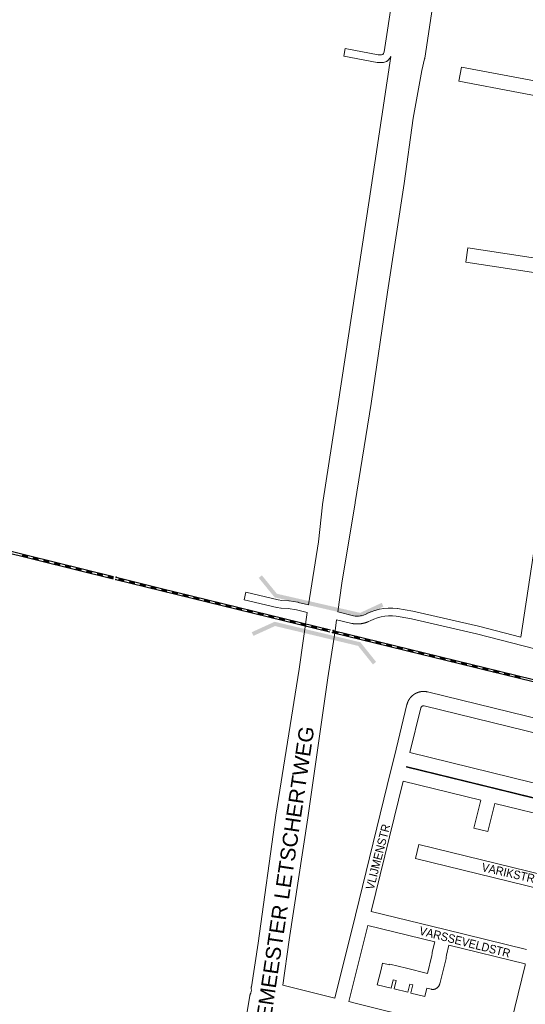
# Model space of a CAD drawing. Header units: metres. Extents: x 123819 to 142731, y 393440 to 405763.
# Tile 16 of 256: x 125895 to 126354, y 398413 to 399306. Entities that reach past the tile are written whole.
import ezdxf
from ezdxf.enums import TextEntityAlignment as Align

# ---------------------------------------------------------------- set-up
doc = ezdxf.new("R2010")
doc.units = ezdxf.units.M
doc.header["$MEASUREMENT"] = 0
for name, color, linetype, lineweight in [('gs-anno-wegen algemeen tekst', 7, 'Continuous', 0), ('gs-knt-aanvullende hoofdweg', 7, 'Continuous', 0), ('gs-knt-fietspaden', 7, 'Continuous', 0), ('gs-knt-hoofdweg', 7, 'Continuous', 0), ('gs-knt-spoorlijn', 7, 'Continuous', 30), ('gs-knt-wegen algemeen', 7, 'Continuous', 0), ('gs-symb-viaduct', 7, 'Continuous', 0), ('gs-vlk-plantopografie wegen algemeen', 7, 'Continuous', 0)]:
    doc.layers.add(name, color=color, linetype=linetype, lineweight=lineweight)
doc.styles.add('1.25mm', font='arial.ttf', dxfattribs={"height": 0.002})
doc.styles.add('Style-Arial', font='arial.ttf')

# ---------------------------------------------------------------- blocks, each defined once
blk = doc.blocks.new('gg0-viaduct_46')
at = {"layer": 'gs-symb-viaduct', "linetype": 'Continuous'}
blk.add_hatch(color=7, dxfattribs=at).paths.add_polyline_path([(-5.576, -1.689), (-5.8, -1.4), (-4, 0), (4, 0), (5.8, -1.4), (5.576, -1.689), (3.875, -0.366), (-3.875, -0.366)])
blk = doc.blocks.new('gg0-viaduct_47')
at = {"layer": 'gs-symb-viaduct', "linetype": 'Continuous'}
blk.add_hatch(color=7, dxfattribs=at).paths.add_polyline_path([(5.576, -1.689), (3.875, -0.366), (-3.875, -0.366), (-5.576, -1.689), (-5.8, -1.4), (-4, 0), (4, 0), (5.8, -1.4)])

msp = doc.modelspace()

# ---------------------------------------------------------------- linework, layer by layer
at = {"layer": 'gs-knt-aanvullende hoofdweg', "color": 7, "linetype": 'Continuous', "flags": 128}
for points in [[(126133.93, 398430.68), (126181.05, 398418.98)], [(126193.69, 398415.84), (126201.98, 398413.78), (126259.11, 398399.61), (126259.12, 398399.61), (126259.47, 398399.51), (126259.47, 398399.51), (126259.82, 398399.4), (126259.82, 398399.4), (126260.16, 398399.27), (126260.17, 398399.26), (126260.5, 398399.12), (126260.5, 398399.12), (126260.83, 398398.95), (126260.83, 398398.95), (126261.15, 398398.77), (126261.15, 398398.77), (126261.46, 398398.58), (126261.76, 398398.36), (126262.06, 398398.14), (126262.33, 398397.9), (126262.6, 398397.65), (126262.6, 398397.65), (126262.6, 398397.65)]]:
    msp.add_lwpolyline(points, dxfattribs=at)
at = {"layer": 'gs-knt-fietspaden', "color": 7, "linetype": 'Continuous', "flags": 128}
for points in [[(126231.68, 399272.59), (126231.59, 399272.35), (126231.54, 399272.21), (126231.47, 399272.07), (126231.4, 399271.93), (126231.33, 399271.8), (126231.25, 399271.67), (126231.16, 399271.54), (126231.07, 399271.42), (126229.42, 399269.33), (126229.31, 399269.2), (126229.2, 399269.08), (126229.07, 399268.96), (126228.95, 399268.84), (126228.82, 399268.73), (126228.68, 399268.63), (126228.54, 399268.54), (126228.39, 399268.45), (126228.24, 399268.37), (126228.09, 399268.3), (126227.93, 399268.23), (126227.77, 399268.18), (126225.09, 399267.29), (126224.93, 399267.24), (126224.77, 399267.2), (126224.61, 399267.17), (126224.45, 399267.14), (126224.29, 399267.13), (126224.12, 399267.12), (126223.96, 399267.11), (126219.87, 399267.15), (126219.72, 399267.16), (126219.56, 399267.17), (126219.41, 399267.19), (126219.25, 399267.21), (126189.11, 399272.93, -0.371104), (126189.1, 399272.94), (126190.41, 399279.82, -0.38584), (126190.42, 399279.82), (126220.25, 399274.17), (126223.44, 399274.14), (126224.56, 399274.51), (126225.22, 399275.34), (126225.79, 399276.84), (126240.19, 399371.8)], [(126155.94, 398768.6), (126146.24, 398770.94), (126138.52, 398772.07), (126132.3, 398772.53), (126132.21, 398772.54), (126132.12, 398772.55), (126128.67, 398772.98), (126128.54, 398773), (126128.5, 398773), (126128.48, 398773.01), (126128.41, 398773.02), (126128.29, 398773.05), (126098.7, 398780.08, -0.368513), (126098.7, 398780.09), (126100.32, 398786.9, -0.384857), (126100.33, 398786.91), (126129.73, 398779.92), (126132.9, 398779.52), (126139.16, 398779.07), (126139.29, 398779.06), (126139.41, 398779.04), (126147.42, 398777.86), (126147.58, 398777.84), (126147.74, 398777.8), (126157, 398775.56)]]:
    msp.add_lwpolyline(points, format="xyb", dxfattribs=at)
for points in [[(126349.74, 398746.24), (126369.05, 398873.73)], [(126183.63, 398769.06), (126198.01, 398765.51), (126199.5, 398765.3), (126201.04, 398765.21), (126202.57, 398765.26), (126204.1, 398765.44), (126205.61, 398765.74), (126207.09, 398766.18), (126208.52, 398766.74), (126210.03, 398767.48), (126210.13, 398767.53), (126213.55, 398769.08), (126213.69, 398769.14), (126213.83, 398769.19), (126217.37, 398770.45), (126217.51, 398770.49), (126217.65, 398770.53), (126221.28, 398771.48), (126221.43, 398771.52), (126221.58, 398771.55), (126225.28, 398772.18), (126225.43, 398772.2), (126225.58, 398772.22), (126229.32, 398772.54), (126229.47, 398772.55), (126229.62, 398772.55), (126233.37, 398772.55), (126233.52, 398772.54), (126233.67, 398772.54), (126237.41, 398772.21), (126237.55, 398772.2), (126237.56, 398772.2), (126237.68, 398772.18), (126237.71, 398772.17), (126251.65, 398769.87), (126251.66, 398769.86), (126251.77, 398769.85), (126251.87, 398769.82), (126251.88, 398769.82), (126251.88, 398769.82)], [(126251.88, 398769.82), (126311.17, 398756.19), (126311.26, 398756.17), (126349.74, 398746.24)], [(126561.77, 398684.28), (126351.75, 398738.47), (126309.55, 398749.36), (126250.41, 398762.96), (126250.41, 398762.96), (126240.25, 398764.61), (126240.21, 398764.62), (126236.67, 398765.23), (126236.66, 398765.23), (126233.22, 398765.53), (126229.76, 398765.53), (126226.32, 398765.24), (126222.91, 398764.65), (126219.57, 398763.78), (126216.32, 398762.63), (126213.08, 398761.16), (126211.48, 398760.37), (126211.34, 398760.31), (126211.22, 398760.25), (126211.1, 398760.2), (126210.98, 398760.15), (126210.86, 398760.1), (126210.85, 398760.1), (126210.73, 398760.05), (126210.61, 398760), (126210.6, 398759.99), (126210.49, 398759.95), (126210.36, 398759.9), (126210.36, 398759.9), (126210.24, 398759.85), (126210.11, 398759.8), (126210.11, 398759.8), (126209.99, 398759.76), (126209.87, 398759.71), (126209.86, 398759.71), (126209.74, 398759.67), (126209.62, 398759.62), (126209.6, 398759.62), (126209.49, 398759.58), (126209.36, 398759.53), (126209.35, 398759.53), (126209.21, 398759.48), (126209.1, 398759.45), (126209.08, 398759.44), (126208.96, 398759.4), (126208.84, 398759.36), (126208.83, 398759.36), (126208.7, 398759.32), (126208.59, 398759.28), (126208.58, 398759.28), (126208.45, 398759.24), (126208.33, 398759.21), (126208.32, 398759.2), (126208.19, 398759.17), (126208.08, 398759.13), (126208.07, 398759.13), (126207.94, 398759.09), (126207.82, 398759.06), (126207.81, 398759.06), (126207.68, 398759.02), (126207.56, 398758.99), (126207.55, 398758.99), (126207.42, 398758.96), (126207.3, 398758.93), (126207.29, 398758.93), (126207.17, 398758.89), (126207.04, 398758.86), (126206.91, 398758.83), (126206.78, 398758.8), (126206.65, 398758.77), (126206.52, 398758.75), (126206.52, 398758.75), (126206.39, 398758.72), (126206.26, 398758.69), (126206.26, 398758.69), (126206.13, 398758.67), (126206, 398758.64), (126205.99, 398758.64), (126205.86, 398758.61), (126205.74, 398758.59), (126205.73, 398758.59), (126205.6, 398758.57), (126205.48, 398758.55), (126205.47, 398758.54), (126205.34, 398758.52), (126205.21, 398758.5), (126205.21, 398758.5), (126205.2, 398758.5), (126205.08, 398758.48), (126204.95, 398758.46), (126204.94, 398758.46), (126204.82, 398758.44), (126204.69, 398758.42), (126204.68, 398758.42), (126204.55, 398758.41), (126204.42, 398758.39), (126204.41, 398758.39), (126204.29, 398758.37), (126204.16, 398758.36), (126204.15, 398758.36), (126204.03, 398758.34), (126203.9, 398758.33), (126203.88, 398758.33), (126203.77, 398758.31), (126203.64, 398758.3), (126203.62, 398758.3), (126203.5, 398758.29), (126203.37, 398758.28), (126203.36, 398758.28), (126203.24, 398758.27), (126203.11, 398758.26), (126203.09, 398758.26), (126203.08, 398758.25), (126203.08, 398758.25), (126203.06, 398758.25), (126203.05, 398758.25), (126202.93, 398758.24), (126202.81, 398758.24), (126202.8, 398758.24), (126202.67, 398758.23), (126202.55, 398758.22), (126202.53, 398758.22), (126202.4, 398758.21), (126202.28, 398758.21), (126202.27, 398758.21), (126202.14, 398758.2), (126202.01, 398758.2), (126202.01, 398758.2), (126201.87, 398758.2), (126201.75, 398758.19), (126201.74, 398758.19), (126201.61, 398758.19), (126201.48, 398758.19), (126201.48, 398758.19), (126201.34, 398758.19), (126201.21, 398758.19), (126201.08, 398758.19), (126200.95, 398758.19), (126200.82, 398758.19), (126200.68, 398758.2), (126200.68, 398758.2), (126200.55, 398758.2), (126200.42, 398758.2), (126200.41, 398758.2), (126200.29, 398758.21), (126200.16, 398758.21), (126200.15, 398758.21), (126200.03, 398758.22), (126199.9, 398758.23), (126199.88, 398758.23), (126199.76, 398758.23), (126199.63, 398758.24), (126199.62, 398758.24), (126199.5, 398758.25), (126199.37, 398758.26), (126199.35, 398758.26), (126199.24, 398758.27), (126199.11, 398758.28), (126199.08, 398758.28), (126198.98, 398758.29), (126198.84, 398758.31), (126198.81, 398758.31), (126198.79, 398758.31), (126198.66, 398758.32), (126198.55, 398758.34), (126198.53, 398758.34), (126198.4, 398758.35), (126198.28, 398758.37), (126198.27, 398758.37), (126198.13, 398758.38), (126198.02, 398758.4), (126198, 398758.4), (126197.87, 398758.42), (126197.75, 398758.44), (126197.74, 398758.44), (126197.61, 398758.46), (126197.49, 398758.47), (126197.48, 398758.48), (126197.35, 398758.5), (126197.22, 398758.52), (126197.22, 398758.52), (126197.09, 398758.54), (126196.96, 398758.56), (126196.96, 398758.56), (126196.83, 398758.58), (126196.7, 398758.61), (126196.67, 398758.61), (126196.6, 398758.63), (126196.5, 398758.65), (126182.62, 398762.08)]]:
    msp.add_lwpolyline(points, dxfattribs=at)
at = {"layer": 'gs-knt-hoofdweg', "color": 7, "linetype": 'Continuous', "flags": 128}
for points in [[(126279, 399375.92), (126268.54, 399311.33), (126262.57, 399271.04), (126262.51, 399270.73), (126262.45, 399270.41), (126260.03, 399260), (126251.98, 399216.64), (126243.87, 399157.63), (126243.86, 399157.51), (126228.83, 399058.9), (126213.81, 398958.14), (126213.8, 398958.07), (126199.54, 398868.18), (126199.53, 398868.13), (126187.43, 398795.2), (126183.63, 398769.06)], [(126157, 398775.56), (126166.06, 398832.64), (126169.87, 398866.05), (126169.91, 398866.35), (126183.86, 398957.92), (126183.86, 398957.93), (126212.23, 399141.97), (126228.32, 399250.54), (126228.33, 399250.57), (126231.68, 399272.59)], [(126095.57, 398372.45), (126103.83, 398420.99), (126103.91, 398421.37), (126104, 398421.74), (126104.11, 398422.11), (126104.24, 398422.47), (126104.38, 398422.83), (126104.54, 398423.18), (126104.72, 398423.52), (126104.92, 398423.86), (126105.37, 398426.27), (126105.29, 398426.65), (126105.23, 398427.03), (126105.19, 398427.41), (126105.17, 398427.8), (126105.16, 398428.18), (126105.17, 398428.57), (126105.21, 398428.95), (126105.26, 398429.33), (126111.43, 398468.84), (126127.49, 398584.73), (126127.52, 398584.89), (126148.57, 398717.35), (126155.94, 398768.6)], [(126182.62, 398762.08), (126181.15, 398751.92), (126181.14, 398751.84), (126174.57, 398709.44), (126156.53, 398582.52), (126156.52, 398582.44), (126139.63, 398471.89), (126133.93, 398430.68)]]:
    msp.add_lwpolyline(points, dxfattribs=at)
at = {"layer": 'gs-knt-spoorlijn', "color": 7, "linetype": 'Continuous'}
for p, q in [((125786.1, 398848.92), (125980.31, 398801.11)), ((125785.63, 398846.98), (125979.83, 398799.17)), ((125897.35, 398819.67), (125902.21, 398818.47)), ((125897.4, 398819.86), (125902.26, 398818.67)), ((125897.45, 398820.06), (125902.31, 398818.86)), ((125897.5, 398820.25), (125902.35, 398819.05)), ((125897.55, 398820.44), (125902.4, 398819.25)), ((125897.59, 398820.64), (125902.45, 398819.44)), ((125897.64, 398820.83), (125902.5, 398819.64)), ((125897.69, 398821.03), (125902.54, 398819.83)), ((125897.74, 398821.22), (125902.59, 398820.03)), ((125907.07, 398817.28), (125911.92, 398816.08)), ((125907.11, 398817.47), (125911.97, 398816.28)), ((125907.16, 398817.67), (125912.02, 398816.47)), ((125907.21, 398817.86), (125912.06, 398816.66)), ((125907.26, 398818.05), (125912.11, 398816.86)), ((125907.3, 398818.25), (125912.16, 398817.05)), ((125907.35, 398818.44), (125912.21, 398817.25)), ((125907.4, 398818.64), (125912.25, 398817.44)), ((125907.45, 398818.83), (125912.3, 398817.64)), ((125916.78, 398814.89), (125921.63, 398813.69)), ((125916.82, 398815.08), (125921.68, 398813.89)), ((125916.87, 398815.28), (125921.73, 398814.08)), ((125916.92, 398815.47), (125921.77, 398814.27)), ((125916.97, 398815.66), (125921.82, 398814.47)), ((125917.01, 398815.86), (125921.87, 398814.66)), ((125917.06, 398816.05), (125921.92, 398814.86)), ((125917.11, 398816.25), (125921.96, 398815.05)), ((125917.16, 398816.44), (125922.01, 398815.25)), ((125926.53, 398812.69), (125931.39, 398811.5)), ((125926.58, 398812.88), (125931.44, 398811.69)), ((125926.63, 398813.08), (125931.48, 398811.88)), ((125926.68, 398813.27), (125931.53, 398812.08)), ((125926.72, 398813.47), (125931.58, 398812.27)), ((125926.77, 398813.66), (125931.63, 398812.47)), ((125926.82, 398813.86), (125931.68, 398812.66)), ((125926.87, 398814.05), (125931.72, 398812.85)), ((125926.49, 398812.5), (125931.34, 398811.3)), ((125936.2, 398810.11), (125941.05, 398808.91)), ((125936.24, 398810.3), (125941.1, 398809.11)), ((125936.29, 398810.49), (125941.15, 398809.3)), ((125936.34, 398810.69), (125941.19, 398809.49)), ((125936.39, 398810.88), (125941.24, 398809.69)), ((125936.43, 398811.08), (125941.29, 398809.88)), ((125936.48, 398811.27), (125941.34, 398810.08)), ((125936.53, 398811.47), (125941.39, 398810.27)), ((125936.58, 398811.66), (125941.43, 398810.46)), ((125945.91, 398807.72), (125950.76, 398806.52)), ((125945.95, 398807.91), (125950.81, 398806.71)), ((125946, 398808.1), (125950.86, 398806.91)), ((125946.05, 398808.3), (125950.9, 398807.1)), ((125946.1, 398808.49), (125950.95, 398807.3)), ((125946.14, 398808.69), (125951, 398807.49)), ((125946.19, 398808.88), (125951.05, 398807.69)), ((125946.24, 398809.08), (125951.1, 398807.88)), ((125946.29, 398809.27), (125951.14, 398808.07)), ((125955.62, 398805.33), (125960.47, 398804.13)), ((125955.66, 398805.52), (125960.52, 398804.32)), ((125955.71, 398805.71), (125960.57, 398804.52)), ((125955.76, 398805.91), (125960.61, 398804.71)), ((125955.81, 398806.1), (125960.66, 398804.91)), ((125955.85, 398806.3), (125960.71, 398805.1)), ((125955.9, 398806.49), (125960.76, 398805.3)), ((125955.95, 398806.68), (125960.81, 398805.49)), ((125956, 398806.88), (125960.85, 398805.68)), ((125965.52, 398803.71), (125970.37, 398802.52)), ((125965.56, 398803.91), (125970.42, 398802.71)), ((125965.61, 398804.1), (125970.47, 398802.91)), ((125965.66, 398804.29), (125970.52, 398803.1)), ((125965.71, 398804.49), (125970.56, 398803.29)), ((125965.33, 398802.94), (125970.18, 398801.74)), ((125965.37, 398803.13), (125970.23, 398801.93)), ((125965.42, 398803.32), (125970.28, 398802.13)), ((125965.47, 398803.52), (125970.32, 398802.32)), ((125975.04, 398800.54), (125979.89, 398799.35)), ((125975.08, 398800.74), (125979.94, 398799.54)), ((125975.13, 398800.93), (125979.99, 398799.74)), ((125975.18, 398801.13), (125980.03, 398799.93)), ((125975.23, 398801.32), (125980.08, 398800.13)), ((125975.27, 398801.52), (125980.13, 398800.32)), ((125975.32, 398801.71), (125980.18, 398800.51)), ((125975.37, 398801.9), (125980.23, 398800.71)), ((125975.42, 398802.1), (125980.27, 398800.9)), ((125984.75, 398798.15), (125989.6, 398796.96)), ((125984.79, 398798.35), (125989.65, 398797.15)), ((125984.84, 398798.54), (125989.7, 398797.35)), ((125984.89, 398798.74), (125989.74, 398797.54)), ((125984.94, 398798.93), (125989.79, 398797.74)), ((125984.99, 398799.13), (125989.84, 398797.93)), ((125985.03, 398799.32), (125989.89, 398798.12)), ((125985.08, 398799.51), (125989.94, 398798.32)), ((125985.13, 398799.71), (125989.98, 398798.51)), ((125994.46, 398795.76), (125999.31, 398794.57)), ((125994.5, 398795.96), (125999.36, 398794.76)), ((125994.55, 398796.15), (125999.41, 398794.96)), ((125994.6, 398796.35), (125999.45, 398795.15)), ((125994.65, 398796.54), (125999.5, 398795.35)), ((125994.7, 398796.74), (125999.55, 398795.54)), ((125994.74, 398796.93), (125999.6, 398795.73)), ((125994.79, 398797.12), (125999.65, 398795.93)), ((125994.84, 398797.32), (125999.69, 398796.12)), ((126004.55, 398794.93), (126009.4, 398793.73)), ((126004.17, 398793.37), (126009.02, 398792.18)), ((126004.21, 398793.57), (126009.07, 398792.37)), ((126004.26, 398793.76), (126009.12, 398792.57)), ((126004.31, 398793.96), (126009.16, 398792.76)), ((126004.36, 398794.15), (126009.21, 398792.96)), ((126004.41, 398794.34), (126009.26, 398793.15)), ((126004.45, 398794.54), (126009.31, 398793.34)), ((126004.5, 398794.73), (126009.36, 398793.54)), ((126013.88, 398790.98), (126018.73, 398789.79)), ((126013.92, 398791.18), (126018.78, 398789.98)), ((126013.97, 398791.37), (126018.83, 398790.18)), ((126014.02, 398791.57), (126018.87, 398790.37)), ((126014.07, 398791.76), (126018.92, 398790.57)), ((126014.12, 398791.95), (126018.97, 398790.76)), ((126014.16, 398792.15), (126019.02, 398790.95)), ((126014.21, 398792.34), (126019.07, 398791.15)), ((126014.26, 398792.54), (126019.11, 398791.34)), ((126023.59, 398788.59), (126028.44, 398787.41)), ((126023.64, 398788.79), (126028.49, 398787.6)), ((126023.68, 398788.98), (126028.54, 398787.79)), ((126023.73, 398789.18), (126028.59, 398787.99)), ((126023.78, 398789.37), (126028.63, 398788.18)), ((126023.83, 398789.56), (126028.68, 398788.38)), ((126023.87, 398789.76), (126028.73, 398788.57)), ((126023.92, 398789.95), (126028.78, 398788.77)), ((126023.97, 398790.15), (126028.82, 398788.96)), ((126033.3, 398786.22), (126038.16, 398785.03)), ((126033.35, 398786.41), (126038.21, 398785.22)), ((126033.4, 398786.61), (126038.25, 398785.42)), ((126033.44, 398786.8), (126038.3, 398785.61)), ((126033.49, 398786.99), (126038.35, 398785.81)), ((126033.54, 398787.19), (126038.4, 398786)), ((126033.59, 398787.38), (126038.44, 398786.2)), ((126033.63, 398787.58), (126038.49, 398786.39)), ((126033.68, 398787.77), (126038.54, 398786.58)), ((126043.02, 398783.84), (126047.87, 398782.65)), ((126043.06, 398784.04), (126047.92, 398782.85)), ((126043.11, 398784.23), (126047.97, 398783.04)), ((126043.16, 398784.42), (126048.01, 398783.24)), ((126043.21, 398784.62), (126048.06, 398783.43)), ((126043.25, 398784.81), (126048.11, 398783.63)), ((126043.3, 398785.01), (126048.16, 398783.82)), ((126043.35, 398785.2), (126048.2, 398784.01)), ((126043.4, 398785.4), (126048.25, 398784.21)), ((126052.73, 398781.47), (126057.59, 398780.28)), ((126052.78, 398781.66), (126057.63, 398780.47)), ((126052.82, 398781.85), (126057.68, 398780.67)), ((126052.87, 398782.05), (126057.73, 398780.86)), ((126052.92, 398782.24), (126057.78, 398781.06)), ((126052.97, 398782.44), (126057.82, 398781.25)), ((126053.01, 398782.63), (126057.87, 398781.44)), ((126053.06, 398782.83), (126057.92, 398781.64)), ((126053.11, 398783.02), (126057.97, 398781.83)), ((126062.44, 398779.09), (126067.3, 398777.9)), ((126062.49, 398779.28), (126067.35, 398778.1)), ((126062.54, 398779.48), (126067.39, 398778.29)), ((126062.59, 398779.67), (126067.44, 398778.49)), ((126062.63, 398779.87), (126067.49, 398778.68)), ((126062.68, 398780.06), (126067.54, 398778.87)), ((126062.73, 398780.26), (126067.58, 398779.07)), ((126062.78, 398780.45), (126067.63, 398779.26)), ((126062.82, 398780.64), (126067.68, 398779.46)), ((126072.2, 398776.91), (126077.06, 398775.72)), ((126072.25, 398777.1), (126077.11, 398775.92)), ((126072.3, 398777.3), (126077.16, 398776.11)), ((126072.35, 398777.49), (126077.2, 398776.3)), ((126072.39, 398777.69), (126077.25, 398776.5)), ((126072.44, 398777.88), (126077.3, 398776.69)), ((126072.49, 398778.07), (126077.35, 398776.89)), ((126072.54, 398778.27), (126077.39, 398777.08)), ((126072.16, 398776.71), (126077.01, 398775.53)), ((126081.87, 398774.34), (126086.73, 398773.15)), ((126081.92, 398774.53), (126086.77, 398773.35)), ((126081.96, 398774.73), (126086.82, 398773.54)), ((126082.01, 398774.92), (126086.87, 398773.73)), ((126082.06, 398775.12), (126086.92, 398773.93)), ((126082.11, 398775.31), (126086.96, 398774.12)), ((126082.16, 398775.5), (126087.01, 398774.32)), ((126082.2, 398775.7), (126087.06, 398774.51)), ((126082.25, 398775.89), (126087.11, 398774.71)), ((126091.58, 398771.96), (126096.44, 398770.78)), ((126091.63, 398772.16), (126096.49, 398770.97)), ((126091.68, 398772.35), (126096.54, 398771.16)), ((126091.73, 398772.55), (126096.58, 398771.36)), ((126091.77, 398772.74), (126096.63, 398771.55)), ((126091.82, 398772.93), (126096.68, 398771.75)), ((126091.87, 398773.13), (126096.73, 398771.94)), ((126091.92, 398773.32), (126096.77, 398772.14)), ((126091.96, 398773.52), (126096.82, 398772.33)), ((126101.3, 398769.59), (126106.15, 398768.4)), ((126101.34, 398769.78), (126106.2, 398768.59)), ((126101.39, 398769.98), (126106.25, 398768.79)), ((126101.44, 398770.17), (126106.3, 398768.98)), ((126101.49, 398770.36), (126106.34, 398769.18)), ((126101.53, 398770.56), (126106.39, 398769.37)), ((126101.58, 398770.75), (126106.44, 398769.56)), ((126101.63, 398770.95), (126106.49, 398769.76)), ((126101.68, 398771.14), (126106.53, 398769.95)), ((126111.2, 398767.99), (126116.06, 398766.8)), ((126111.25, 398768.18), (126116.11, 398766.99)), ((126111.3, 398768.38), (126116.15, 398767.19)), ((126111.34, 398768.57), (126116.2, 398767.38)), ((126111.39, 398768.77), (126116.25, 398767.58)), ((126111.01, 398767.21), (126115.87, 398766.02)), ((126111.06, 398767.41), (126115.92, 398766.22)), ((126111.11, 398767.6), (126115.96, 398766.41)), ((126111.15, 398767.79), (126116.01, 398766.61)), ((126120.72, 398764.84), (126125.58, 398763.65)), ((126120.77, 398765.03), (126125.63, 398763.84)), ((126120.82, 398765.22), (126125.68, 398764.04)), ((126120.87, 398765.42), (126125.72, 398764.23)), ((126120.91, 398765.61), (126125.77, 398764.42)), ((126120.96, 398765.81), (126125.82, 398764.62)), ((126121.01, 398766), (126125.87, 398764.81)), ((126121.06, 398766.2), (126125.91, 398765.01)), ((126121.1, 398766.39), (126125.96, 398765.2)), ((126130.44, 398762.46), (126135.3, 398761.27)), ((126130.49, 398762.65), (126135.34, 398761.47)), ((126130.53, 398762.85), (126135.39, 398761.66)), ((126130.58, 398763.04), (126135.44, 398761.85)), ((126130.63, 398763.24), (126135.49, 398762.05)), ((126130.68, 398763.43), (126135.53, 398762.24)), ((126130.72, 398763.63), (126135.58, 398762.44)), ((126130.77, 398763.82), (126135.63, 398762.63)), ((126130.82, 398764.01), (126135.68, 398762.83)), ((126140.15, 398760.08), (126145.01, 398758.9)), ((126140.2, 398760.28), (126145.06, 398759.09)), ((126140.25, 398760.47), (126145.1, 398759.28)), ((126140.29, 398760.67), (126145.15, 398759.48)), ((126140.34, 398760.86), (126145.2, 398759.67)), ((126140.39, 398761.06), (126145.25, 398759.87)), ((126140.44, 398761.25), (126145.29, 398760.06)), ((126140.48, 398761.44), (126145.34, 398760.26)), ((126140.53, 398761.64), (126145.39, 398760.45)), ((126150.2, 398759.07), (126155.06, 398757.88)), ((126150.25, 398759.26), (126155.1, 398758.07)), ((126149.87, 398757.71), (126154.72, 398756.52)), ((126149.91, 398757.9), (126154.77, 398756.71)), ((126149.96, 398758.1), (126154.82, 398756.91)), ((126150.01, 398758.29), (126154.87, 398757.1)), ((126150.06, 398758.49), (126154.91, 398757.3)), ((126150.1, 398758.68), (126154.96, 398757.49)), ((126150.15, 398758.87), (126155.01, 398757.69)), ((126159.58, 398755.33), (126164.44, 398754.14)), ((126159.63, 398755.53), (126164.48, 398754.34)), ((126159.67, 398755.72), (126164.53, 398754.53)), ((126159.72, 398755.92), (126164.58, 398754.73)), ((126159.77, 398756.11), (126164.63, 398754.92)), ((126159.82, 398756.3), (126164.67, 398755.12)), ((126159.86, 398756.5), (126164.72, 398755.31)), ((126159.91, 398756.69), (126164.77, 398755.5)), ((126159.96, 398756.89), (126164.82, 398755.7)), ((126169.29, 398752.96), (126174.15, 398751.77)), ((126169.34, 398753.15), (126174.2, 398751.96)), ((126169.39, 398753.35), (126174.25, 398752.16)), ((126169.44, 398753.54), (126174.29, 398752.35)), ((126169.48, 398753.73), (126174.34, 398752.55)), ((126169.53, 398753.93), (126174.39, 398752.74)), ((126169.58, 398754.12), (126174.44, 398752.93)), ((126169.63, 398754.32), (126174.48, 398753.13)), ((126169.67, 398754.51), (126174.53, 398753.32)), ((126178.94, 398750.4), (126373.22, 398702.89)), ((126179.01, 398750.58), (126183.86, 398749.39)), ((126179.05, 398750.78), (126183.91, 398749.59)), ((126179.1, 398750.97), (126183.96, 398749.78)), ((126179.15, 398751.16), (126184.01, 398749.98)), ((126179.2, 398751.36), (126184.05, 398750.17)), ((126179.24, 398751.55), (126184.1, 398750.36)), ((126179.29, 398751.75), (126184.15, 398750.56)), ((126179.34, 398751.94), (126184.2, 398750.75)), ((126179.39, 398752.14), (126184.24, 398750.95)), ((126179.42, 398752.34), (126373.69, 398704.83)), ((126188.72, 398748.21), (126193.58, 398747.02)), ((126188.77, 398748.4), (126193.62, 398747.21)), ((126188.82, 398748.59), (126193.67, 398747.41)), ((126188.86, 398748.79), (126193.72, 398747.6)), ((126188.91, 398748.98), (126193.77, 398747.79)), ((126188.96, 398749.18), (126193.81, 398747.99)), ((126189.01, 398749.37), (126193.86, 398748.18)), ((126189.05, 398749.57), (126193.91, 398748.38)), ((126189.1, 398749.76), (126193.96, 398748.57)), ((126198.43, 398745.83), (126203.29, 398744.64)), ((126198.48, 398746.02), (126203.34, 398744.84)), ((126198.53, 398746.22), (126203.39, 398745.03)), ((126198.58, 398746.41), (126203.43, 398745.22)), ((126198.62, 398746.61), (126203.48, 398745.42)), ((126198.67, 398746.8), (126203.53, 398745.61)), ((126198.72, 398747), (126203.58, 398745.81)), ((126198.77, 398747.19), (126203.62, 398746)), ((126198.81, 398747.38), (126203.67, 398746.2)), ((126208.15, 398743.45), (126213, 398742.27)), ((126208.2, 398743.65), (126213.05, 398742.46)), ((126208.24, 398743.84), (126213.1, 398742.65)), ((126208.29, 398744.04), (126213.15, 398742.85)), ((126208.34, 398744.23), (126213.19, 398743.04)), ((126208.39, 398744.43), (126213.24, 398743.24)), ((126208.43, 398744.62), (126213.29, 398743.43)), ((126208.48, 398744.81), (126213.34, 398743.63)), ((126208.53, 398745.01), (126213.38, 398743.82)), ((126217.91, 398741.27), (126222.77, 398740.08)), ((126217.96, 398741.47), (126222.81, 398740.28)), ((126218, 398741.66), (126222.86, 398740.47)), ((126218.05, 398741.86), (126222.91, 398740.67)), ((126218.1, 398742.05), (126222.96, 398740.86)), ((126218.15, 398742.24), (126223, 398741.06)), ((126218.19, 398742.44), (126223.05, 398741.25)), ((126218.24, 398742.63), (126223.1, 398741.44)), ((126217.86, 398741.08), (126222.72, 398739.89)), ((126227.58, 398738.7), (126232.43, 398737.51)), ((126227.62, 398738.9), (126232.48, 398737.71)), ((126227.67, 398739.09), (126232.53, 398737.9)), ((126227.72, 398739.28), (126232.57, 398738.1)), ((126227.77, 398739.48), (126232.62, 398738.29)), ((126227.81, 398739.67), (126232.67, 398738.49)), ((126227.86, 398739.87), (126232.72, 398738.68)), ((126227.91, 398740.06), (126232.76, 398738.87)), ((126227.96, 398740.26), (126232.81, 398739.07)), ((126237.29, 398736.33), (126242.15, 398735.14)), ((126237.34, 398736.52), (126242.19, 398735.33)), ((126237.38, 398736.71), (126242.24, 398735.53)), ((126237.43, 398736.91), (126242.29, 398735.72)), ((126237.48, 398737.1), (126242.34, 398735.92)), ((126237.53, 398737.3), (126242.38, 398736.11)), ((126237.57, 398737.49), (126242.43, 398736.3)), ((126237.62, 398737.69), (126242.48, 398736.5)), ((126237.67, 398737.88), (126242.53, 398736.69)), ((126247, 398733.95), (126251.86, 398732.76)), ((126247.05, 398734.14), (126251.91, 398732.96)), ((126247.1, 398734.34), (126251.95, 398733.15)), ((126247.15, 398734.53), (126252, 398733.35)), ((126247.19, 398734.73), (126252.05, 398733.54)), ((126247.24, 398734.92), (126252.1, 398733.73)), ((126247.29, 398735.12), (126252.14, 398733.93)), ((126247.34, 398735.31), (126252.19, 398734.12)), ((126247.38, 398735.5), (126252.24, 398734.32)), ((126256.91, 398732.35), (126261.76, 398731.16)), ((126256.95, 398732.55), (126261.81, 398731.36)), ((126257, 398732.74), (126261.86, 398731.55)), ((126257.05, 398732.93), (126261.91, 398731.75)), ((126257.1, 398733.13), (126261.95, 398731.94)), ((126256.72, 398731.57), (126261.57, 398730.39)), ((126256.76, 398731.77), (126261.62, 398730.58)), ((126256.81, 398731.96), (126261.67, 398730.78)), ((126256.86, 398732.16), (126261.72, 398730.97)), ((126266.43, 398729.2), (126271.29, 398728.01)), ((126266.48, 398729.39), (126271.33, 398728.21)), ((126266.53, 398729.59), (126271.38, 398728.4)), ((126266.57, 398729.78), (126271.43, 398728.59)), ((126266.62, 398729.98), (126271.48, 398728.79)), ((126266.67, 398730.17), (126271.52, 398728.98)), ((126266.72, 398730.36), (126271.57, 398729.18)), ((126266.76, 398730.56), (126271.62, 398729.37)), ((126266.81, 398730.75), (126271.67, 398729.57)), ((126276.14, 398726.82), (126281, 398725.64)), ((126276.19, 398727.02), (126281.05, 398725.83)), ((126276.24, 398727.21), (126281.1, 398726.02)), ((126276.29, 398727.41), (126281.14, 398726.22)), ((126276.33, 398727.6), (126281.19, 398726.41)), ((126276.38, 398727.79), (126281.24, 398726.61)), ((126276.43, 398727.99), (126281.29, 398726.8)), ((126276.48, 398728.18), (126281.33, 398727)), ((126276.52, 398728.38), (126281.38, 398727.19)), ((126285.86, 398724.45), (126290.71, 398723.26)), ((126285.9, 398724.64), (126290.76, 398723.45)), ((126285.95, 398724.84), (126290.81, 398723.65)), ((126286, 398725.03), (126290.86, 398723.84)), ((126286.05, 398725.22), (126290.9, 398724.04)), ((126286.09, 398725.42), (126290.95, 398724.23)), ((126286.14, 398725.61), (126291, 398724.43)), ((126286.19, 398725.81), (126291.05, 398724.62)), ((126286.24, 398726), (126291.09, 398724.81)), ((126295.9, 398723.43), (126300.76, 398722.24)), ((126295.95, 398723.63), (126300.81, 398722.44)), ((126295.57, 398722.07), (126300.43, 398720.88)), ((126295.62, 398722.27), (126300.48, 398721.08)), ((126295.67, 398722.46), (126300.52, 398721.27)), ((126295.71, 398722.65), (126300.57, 398721.47)), ((126295.76, 398722.85), (126300.62, 398721.66)), ((126295.81, 398723.04), (126300.67, 398721.86)), ((126295.86, 398723.24), (126300.71, 398722.05)), ((126305.28, 398719.7), (126310.14, 398718.51)), ((126305.33, 398719.89), (126310.19, 398718.7)), ((126305.38, 398720.08), (126310.24, 398718.9)), ((126305.43, 398720.28), (126310.28, 398719.09)), ((126305.47, 398720.47), (126310.33, 398719.29)), ((126305.52, 398720.67), (126310.38, 398719.48)), ((126305.57, 398720.86), (126310.43, 398719.67)), ((126305.62, 398721.06), (126310.47, 398719.87)), ((126305.66, 398721.25), (126310.52, 398720.06)), ((126315, 398717.32), (126319.86, 398716.13)), ((126315.05, 398717.51), (126319.9, 398716.33)), ((126315.09, 398717.71), (126319.95, 398716.52)), ((126315.14, 398717.9), (126320, 398716.72)), ((126315.19, 398718.1), (126320.05, 398716.91)), ((126315.24, 398718.29), (126320.09, 398717.1)), ((126315.28, 398718.49), (126320.14, 398717.3)), ((126315.33, 398718.68), (126320.19, 398717.49)), ((126315.38, 398718.87), (126320.24, 398717.69)), ((126324.71, 398714.94), (126329.57, 398713.76)), ((126324.76, 398715.14), (126329.62, 398713.95)), ((126324.81, 398715.33), (126329.66, 398714.15)), ((126324.85, 398715.53), (126329.71, 398714.34)), ((126324.9, 398715.72), (126329.76, 398714.53)), ((126324.95, 398715.92), (126329.81, 398714.73)), ((126325, 398716.11), (126329.85, 398714.92)), ((126325.04, 398716.3), (126329.9, 398715.12)), ((126325.09, 398716.5), (126329.95, 398715.31)), ((126334.43, 398712.57), (126339.28, 398711.38)), ((126334.47, 398712.76), (126339.33, 398711.58)), ((126334.52, 398712.96), (126339.38, 398711.77)), ((126334.57, 398713.15), (126339.43, 398711.96)), ((126334.62, 398713.35), (126339.47, 398712.16)), ((126334.66, 398713.54), (126339.52, 398712.35)), ((126334.71, 398713.73), (126339.57, 398712.55)), ((126334.76, 398713.93), (126339.62, 398712.74)), ((126334.81, 398714.12), (126339.66, 398712.93)), ((126344.14, 398710.19), (126349, 398709)), ((126344.19, 398710.39), (126349.04, 398709.2)), ((126344.23, 398710.58), (126349.09, 398709.39)), ((126344.28, 398710.78), (126349.14, 398709.59)), ((126344.33, 398710.97), (126349.19, 398709.78)), ((126344.38, 398711.16), (126349.23, 398709.98)), ((126344.42, 398711.36), (126349.28, 398710.17)), ((126344.47, 398711.55), (126349.33, 398710.36)), ((126344.52, 398711.75), (126349.38, 398710.56))]:
    msp.add_line(p, q, dxfattribs=at)
at = {"layer": 'gs-knt-spoorlijn', "color": 7, "linetype": 'Continuous', "flags": 128}
for points in [[(125982.25, 398798.57), (126023.19, 398788.5), (126176.51, 398751)], [(125982.73, 398800.52), (126023.66, 398790.44), (126176.99, 398752.94)]]:
    msp.add_lwpolyline(points, dxfattribs=at)
at = {"layer": 'gs-knt-spoorlijn', "color": 7, "linetype": 'Continuous'}
for p in [(125982.25, 398798.57), (125982.73, 398800.52), (126178.94, 398750.4), (126179.42, 398752.34)]:
    msp.add_point(p, dxfattribs=at)
at = {"layer": 'gs-knt-wegen algemeen', "color": 7, "linetype": 'Continuous', "flags": 128}
for points in [[(126401.69, 399229.82), (126293.56, 399250.24, -0.37114), (126293.56, 399250.25), (126295.97, 399263.03, -0.385858), (126295.98, 399263.03), (126404.09, 399242.61)], [(126387.26, 399072.81), (126299.73, 399086.16, -0.370459), (126299.72, 399086.17), (126301.68, 399099.03, -0.370461), (126301.69, 399099.03), (126394.83, 399084.83)], [(126383.37, 398581.41), (126326.01, 398595.44), (126319.84, 398570.1, -0.384789), (126319.83, 398570.09), (126307.2, 398573.17, -0.368261), (126307.19, 398573.18), (126313.36, 398598.54), (126242.85, 398615.79)], [(126367.82, 398517.88), (126254.11, 398545.66, -0.368212), (126254.1, 398545.68), (126257.18, 398558.31, -0.384775), (126257.2, 398558.31), (126370.91, 398530.52)], [(126353.68, 398449.98), (126284.33, 398466.91), (126282.15, 398457.97), (126282.01, 398456.09), (126281.98, 398455.82), (126281.94, 398455.55), (126281.89, 398455.28), (126281.83, 398455.01), (126276.1, 398431.84), (126276.02, 398431.54), (126275.92, 398431.25), (126275.81, 398430.96), (126275.69, 398430.67), (126275.55, 398430.4), (126275.4, 398430.13), (126275.24, 398429.86), (126275.07, 398429.61), (126274.88, 398429.36), (126274.68, 398429.12), (126274.47, 398428.89), (126274.25, 398428.67), (126274.02, 398428.47), (126273.78, 398428.27), (126273.53, 398428.09), (126273.28, 398427.91), (126273.01, 398427.75), (126272.74, 398427.61), (126272.46, 398427.47), (126272.17, 398427.35), (126271.88, 398427.24), (126271.59, 398427.15), (126271.29, 398427.07), (126270.98, 398427.01), (126270.68, 398426.96), (126270.37, 398426.92), (126270.06, 398426.9), (126269.75, 398426.9), (126269.44, 398426.9), (126269.13, 398426.93), (126268.83, 398426.97), (126268.52, 398427.02), (126268.22, 398427.09), (126264.33, 398428.05), (126262.48, 398420.54, -0.38476), (126262.47, 398420.53), (126249.84, 398423.64, -0.368146), (126249.84, 398423.65), (126251.69, 398431.18), (126249.16, 398431.8), (126247.3, 398424.28, -0.384761), (126247.29, 398424.27), (126234.67, 398427.37, -0.368149), (126234.66, 398427.38), (126236.52, 398434.93), (126233.99, 398435.56), (126232.13, 398427.99, -0.384761), (126232.12, 398427.98), (126219.49, 398431.09, -0.368146), (126219.49, 398431.1), (126222.9, 398445), (126224.29, 398450.63, -0.384758), (126224.3, 398450.64), (126230.61, 398449.09), (126230.78, 398449.76, -0.384776), (126230.79, 398449.76), (126245.95, 398446.01), (126265.03, 398441.29), (126269.06, 398457.6), (126269.2, 398459.47), (126269.23, 398459.74), (126269.26, 398460.01), (126269.31, 398460.27), (126269.37, 398460.54), (126271.69, 398470), (126210.8, 398484.89)]]:
    msp.add_lwpolyline(points, format="xyb", dxfattribs=at)
for points in [[(126253.03, 398694.51), (126253.11, 398694.56), (126253.2, 398694.61), (126253.28, 398694.67), (126253.36, 398694.72), (126253.45, 398694.77), (126253.53, 398694.82), (126253.62, 398694.87), (126253.7, 398694.92), (126253.79, 398694.97), (126253.88, 398695.02), (126253.96, 398695.07), (126254.05, 398695.11), (126254.14, 398695.16), (126254.22, 398695.21), (126254.31, 398695.25), (126254.4, 398695.3), (126254.49, 398695.34), (126254.58, 398695.39), (126254.66, 398695.43), (126254.75, 398695.48), (126254.84, 398695.52), (126254.93, 398695.56), (126255.02, 398695.6), (126255.11, 398695.64), (126255.2, 398695.68), (126255.29, 398695.72), (126255.38, 398695.76), (126255.47, 398695.8), (126255.57, 398695.84), (126255.66, 398695.88), (126255.75, 398695.91), (126255.84, 398695.95), (126255.93, 398695.99), (126256.03, 398696.02), (126256.12, 398696.06), (126256.21, 398696.09), (126256.3, 398696.12), (126256.4, 398696.16), (126256.49, 398696.19), (126256.59, 398696.22), (126256.68, 398696.25), (126256.77, 398696.28), (126256.87, 398696.31), (126256.96, 398696.34), (126257.06, 398696.37), (126257.15, 398696.4), (126257.25, 398696.42), (126257.34, 398696.45), (126257.44, 398696.48), (126257.53, 398696.5), (126257.63, 398696.53), (126257.72, 398696.55), (126257.82, 398696.57), (126257.92, 398696.6), (126258.01, 398696.62), (126258.11, 398696.64), (126258.21, 398696.66), (126258.3, 398696.68), (126258.4, 398696.7), (126258.5, 398696.72), (126258.59, 398696.74), (126258.69, 398696.76), (126258.79, 398696.78), (126258.89, 398696.79), (126258.98, 398696.81), (126259.08, 398696.83), (126259.18, 398696.84), (126259.28, 398696.86), (126259.38, 398696.87), (126259.47, 398696.88), (126259.57, 398696.89), (126259.67, 398696.91), (126259.77, 398696.92), (126259.87, 398696.93), (126259.97, 398696.94), (126260.06, 398696.95), (126260.16, 398696.96), (126260.26, 398696.96), (126260.36, 398696.97), (126260.46, 398696.98), (126260.56, 398696.99), (126260.66, 398696.99), (126260.75, 398697), (126260.85, 398697), (126260.95, 398697), (126261.05, 398697.01), (126261.15, 398697.01), (126261.25, 398697.01), (126261.35, 398697.01), (126261.45, 398697.01), (126261.55, 398697.01), (126261.64, 398697.01), (126261.74, 398697.01), (126261.84, 398697.01), (126261.94, 398697.01), (126262.04, 398697), (126262.14, 398697), (126262.24, 398697), (126262.34, 398696.99), (126262.44, 398696.98), (126262.53, 398696.98), (126262.63, 398696.97), (126262.73, 398696.96), (126262.83, 398696.96), (126262.93, 398696.95), (126263.03, 398696.94), (126263.13, 398696.93), (126263.22, 398696.92), (126263.32, 398696.9), (126263.42, 398696.89), (126263.52, 398696.88), (126263.62, 398696.87), (126263.71, 398696.85), (126263.81, 398696.84), (126263.91, 398696.82), (126264.01, 398696.81), (126264.11, 398696.79), (126264.2, 398696.77), (126264.3, 398696.76), (126264.4, 398696.74), (126264.49, 398696.72), (126264.59, 398696.7), (126264.69, 398696.68), (126264.78, 398696.66), (126264.88, 398696.64), (126264.98, 398696.62), (126265.08, 398696.59), (126265.17, 398696.57)], [(126265.17, 398696.57), (126940.18, 398531.43), (126940.49, 398531.35), (126940.79, 398531.25), (126940.94, 398531.19), (126941.09, 398531.14), (126941.38, 398531.01), (126941.67, 398530.87), (126941.95, 398530.71), (126942.08, 398530.63), (126942.22, 398530.54), (126942.48, 398530.36), (126942.73, 398530.16), (126942.98, 398529.96), (126943.21, 398529.74), (126943.39, 398529.55)], [(126181.05, 398418.98), (126199.73, 398494.31), (126231.75, 398625.21), (126234.96, 398638.32), (126246.42, 398685.19), (126246.44, 398685.28), (126246.47, 398685.37), (126246.49, 398685.46), (126246.51, 398685.54), (126246.54, 398685.63), (126246.56, 398685.72), (126246.59, 398685.81), (126246.61, 398685.9), (126246.64, 398685.98), (126246.66, 398686.07), (126246.69, 398686.16), (126246.72, 398686.24), (126246.75, 398686.33), (126246.78, 398686.42), (126246.8, 398686.51), (126246.83, 398686.59), (126246.86, 398686.68), (126246.9, 398686.76), (126246.93, 398686.85), (126246.96, 398686.94), (126246.99, 398687.02), (126247.02, 398687.11), (126247.06, 398687.19), (126247.09, 398687.28), (126247.12, 398687.36), (126247.16, 398687.45), (126247.19, 398687.53), (126247.23, 398687.61), (126247.27, 398687.7), (126247.3, 398687.78), (126247.34, 398687.87), (126247.38, 398687.95), (126247.42, 398688.03), (126247.46, 398688.11), (126247.49, 398688.2), (126247.53, 398688.28), (126247.57, 398688.36), (126247.61, 398688.44), (126247.66, 398688.52), (126247.7, 398688.61), (126247.74, 398688.69), (126247.78, 398688.77), (126247.83, 398688.85), (126247.87, 398688.93), (126247.91, 398689.01), (126247.96, 398689.09), (126248, 398689.17), (126248.05, 398689.25), (126248.09, 398689.33), (126248.14, 398689.41), (126248.19, 398689.48), (126248.23, 398689.56), (126248.28, 398689.64), (126248.33, 398689.72), (126248.38, 398689.8), (126248.43, 398689.87), (126248.48, 398689.95), (126248.53, 398690.03), (126248.58, 398690.1), (126248.63, 398690.18), (126248.68, 398690.25), (126248.73, 398690.33), (126248.78, 398690.4), (126248.84, 398690.48), (126248.89, 398690.55), (126248.94, 398690.63), (126249, 398690.7), (126249.05, 398690.77), (126249.11, 398690.85), (126249.16, 398690.92), (126249.22, 398690.99), (126249.27, 398691.06), (126249.33, 398691.14), (126249.39, 398691.21), (126249.44, 398691.28), (126249.5, 398691.35), (126249.56, 398691.42), (126249.62, 398691.49), (126249.68, 398691.56), (126249.74, 398691.63), (126249.8, 398691.7), (126249.86, 398691.77), (126249.92, 398691.84), (126249.98, 398691.9), (126250.04, 398691.97), (126250.1, 398692.04), (126250.16, 398692.11), (126250.23, 398692.17), (126250.29, 398692.24), (126250.35, 398692.3), (126250.42, 398692.37), (126250.48, 398692.43), (126250.55, 398692.5), (126250.61, 398692.56), (126250.68, 398692.63), (126250.74, 398692.69), (126250.81, 398692.75), (126250.87, 398692.82), (126250.94, 398692.88), (126251.01, 398692.94), (126251.08, 398693), (126251.14, 398693.06), (126251.21, 398693.12), (126251.28, 398693.18), (126251.35, 398693.24), (126251.42, 398693.3), (126251.49, 398693.36), (126251.56, 398693.42), (126251.63, 398693.48), (126251.7, 398693.54), (126251.77, 398693.59), (126251.84, 398693.65), (126251.91, 398693.71), (126251.99, 398693.76), (126252.06, 398693.82), (126252.13, 398693.88), (126252.2, 398693.93), (126252.28, 398693.98), (126252.35, 398694.04), (126252.43, 398694.09), (126252.5, 398694.15), (126252.57, 398694.2), (126252.65, 398694.25), (126252.72, 398694.3), (126252.8, 398694.35), (126252.88, 398694.4), (126252.95, 398694.46), (126253.03, 398694.5)], [(126253.03, 398694.5), (126253.03, 398694.51), (126253.03, 398694.51)], [(126253.03, 398694.5), (126253.03, 398694.51), (126253.03, 398694.51)], [(126259.07, 398682.1), (126249.15, 398641.55)], [(126260.12, 398683.59), (126260.08, 398683.56), (126260.03, 398683.52), (126259.98, 398683.49), (126259.94, 398683.45), (126259.89, 398683.42), (126259.85, 398683.38), (126259.8, 398683.34), (126259.76, 398683.3), (126259.72, 398683.26), (126259.68, 398683.22), (126259.64, 398683.17), (126259.6, 398683.13), (126259.56, 398683.08), (126259.52, 398683.04), (126259.49, 398682.99), (126259.45, 398682.94), (126259.42, 398682.9), (126259.39, 398682.85), (126259.36, 398682.8), (126259.33, 398682.75), (126259.3, 398682.7), (126259.27, 398682.64), (126259.25, 398682.59), (126259.22, 398682.54), (126259.2, 398682.49), (126259.17, 398682.43), (126259.15, 398682.38), (126259.13, 398682.32), (126259.12, 398682.27), (126259.1, 398682.21), (126259.08, 398682.15), (126259.07, 398682.1)], [(126260.13, 398683.59), (126260.13, 398683.59), (126260.12, 398683.59)], [(126260.13, 398683.59), (126260.13, 398683.59), (126260.12, 398683.59)], [(126930.76, 398520.33), (126262.08, 398683.92), (126262.05, 398683.93), (126262.02, 398683.94), (126261.99, 398683.94), (126261.95, 398683.95), (126261.92, 398683.96), (126261.89, 398683.96), (126261.86, 398683.97), (126261.83, 398683.97), (126261.8, 398683.97), (126261.77, 398683.98), (126261.73, 398683.98), (126261.7, 398683.98), (126261.67, 398683.99), (126261.64, 398683.99), (126261.61, 398683.99), (126261.58, 398683.99), (126261.54, 398683.99), (126261.51, 398683.99), (126261.48, 398683.99), (126261.45, 398683.99), (126261.42, 398683.99), (126261.39, 398683.99), (126261.35, 398683.99), (126261.32, 398683.99), (126261.29, 398683.99), (126261.26, 398683.98), (126261.23, 398683.98), (126261.19, 398683.98), (126261.16, 398683.97), (126261.13, 398683.97), (126261.1, 398683.96), (126261.07, 398683.96), (126261.04, 398683.95), (126261.01, 398683.95), (126260.98, 398683.94), (126260.94, 398683.93), (126260.91, 398683.93), (126260.88, 398683.92), (126260.85, 398683.91), (126260.82, 398683.9), (126260.79, 398683.89), (126260.76, 398683.89), (126260.73, 398683.88), (126260.7, 398683.87), (126260.67, 398683.86), (126260.64, 398683.85), (126260.61, 398683.83), (126260.58, 398683.82), (126260.55, 398683.81), (126260.52, 398683.8), (126260.49, 398683.79), (126260.46, 398683.77), (126260.43, 398683.76), (126260.4, 398683.75), (126260.38, 398683.73), (126260.35, 398683.72), (126260.32, 398683.7), (126260.29, 398683.69), (126260.26, 398683.67), (126260.24, 398683.66), (126260.21, 398683.64), (126260.18, 398683.62), (126260.15, 398683.61), (126260.13, 398683.59)], [(126249.15, 398641.55), (126396.44, 398605.52), (126396.44, 398605.52), (126396.45, 398605.52)], [(126246.06, 398628.91), (126245.94, 398628.43)], [(126245.94, 398628.43), (126322.77, 398609.64), (126386.68, 398594.01), (126386.81, 398594.47), (126246.06, 398628.91)], [(126242.85, 398615.79), (126213.92, 398497.53)], [(126213.92, 398497.53), (126281.1, 398481.1), (126354.95, 398463.07)], [(126210.8, 398484.89), (126193.69, 398415.84)], [(126337.78, 398384.58), (126353.57, 398448.89), (126353.68, 398449.98)]]:
    msp.add_lwpolyline(points, dxfattribs=at)
at = {"layer": 'gs-vlk-plantopografie wegen algemeen', "color": 7, "linetype": 'Continuous', "flags": 128}
msp.add_lwpolyline([(126155.94, 398768.6), (126146.24, 398770.94), (126138.52, 398772.07), (126132.3, 398772.53), (126132.21, 398772.54), (126132.12, 398772.55), (126128.67, 398772.98), (126128.54, 398773), (126128.5, 398773), (126128.48, 398773.01), (126128.41, 398773.02), (126128.29, 398773.05), (126098.7, 398780.08, -0.368513), (126098.7, 398780.09), (126100.32, 398786.9, -0.384857), (126100.33, 398786.91), (126129.73, 398779.92), (126132.9, 398779.52), (126139.16, 398779.07), (126139.29, 398779.06), (126139.41, 398779.04), (126147.42, 398777.86), (126147.58, 398777.84), (126147.74, 398777.8), (126157, 398775.56)], format="xyb", dxfattribs=at)
for points in [[(126183.63, 398769.06), (126198.01, 398765.51), (126199.5, 398765.3), (126201.04, 398765.21), (126202.57, 398765.26), (126204.1, 398765.44), (126205.61, 398765.74), (126207.09, 398766.18), (126208.52, 398766.74), (126210.03, 398767.48), (126210.13, 398767.53), (126213.55, 398769.08), (126213.69, 398769.14), (126213.83, 398769.19), (126217.37, 398770.45), (126217.51, 398770.49), (126217.65, 398770.53), (126221.28, 398771.48), (126221.43, 398771.52), (126221.58, 398771.55), (126225.28, 398772.18), (126225.43, 398772.2), (126225.58, 398772.22), (126229.32, 398772.54), (126229.47, 398772.55), (126229.62, 398772.55), (126233.37, 398772.55), (126233.52, 398772.54), (126233.67, 398772.54), (126237.41, 398772.21), (126237.55, 398772.2), (126237.56, 398772.2), (126237.68, 398772.18), (126237.71, 398772.17), (126251.65, 398769.87), (126251.66, 398769.86), (126251.77, 398769.85), (126251.87, 398769.82), (126251.88, 398769.82), (126251.88, 398769.82)], [(126251.88, 398769.82), (126311.17, 398756.19), (126311.26, 398756.17), (126349.74, 398746.24)], [(126561.77, 398684.28), (126351.75, 398738.47), (126309.55, 398749.36), (126250.41, 398762.96), (126250.41, 398762.96), (126240.25, 398764.61), (126240.21, 398764.62), (126236.67, 398765.23), (126236.66, 398765.23), (126233.22, 398765.53), (126229.76, 398765.53), (126226.32, 398765.24), (126222.91, 398764.65), (126219.57, 398763.78), (126216.32, 398762.63), (126213.08, 398761.16), (126211.48, 398760.37), (126211.34, 398760.31), (126211.22, 398760.25), (126211.1, 398760.2), (126210.98, 398760.15), (126210.86, 398760.1), (126210.85, 398760.1), (126210.73, 398760.05), (126210.61, 398760), (126210.6, 398759.99), (126210.49, 398759.95), (126210.36, 398759.9), (126210.36, 398759.9), (126210.24, 398759.85), (126210.11, 398759.8), (126210.11, 398759.8), (126209.99, 398759.76), (126209.87, 398759.71), (126209.86, 398759.71), (126209.74, 398759.67), (126209.62, 398759.62), (126209.6, 398759.62), (126209.49, 398759.58), (126209.36, 398759.53), (126209.35, 398759.53), (126209.21, 398759.48), (126209.1, 398759.45), (126209.08, 398759.44), (126208.96, 398759.4), (126208.84, 398759.36), (126208.83, 398759.36), (126208.7, 398759.32), (126208.59, 398759.28), (126208.58, 398759.28), (126208.45, 398759.24), (126208.33, 398759.21), (126208.32, 398759.2), (126208.19, 398759.17), (126208.08, 398759.13), (126208.07, 398759.13), (126207.94, 398759.09), (126207.82, 398759.06), (126207.81, 398759.06), (126207.68, 398759.02), (126207.56, 398758.99), (126207.55, 398758.99), (126207.42, 398758.96), (126207.3, 398758.93), (126207.29, 398758.93), (126207.17, 398758.89), (126207.04, 398758.86), (126206.91, 398758.83), (126206.78, 398758.8), (126206.65, 398758.77), (126206.52, 398758.75), (126206.52, 398758.75), (126206.39, 398758.72), (126206.26, 398758.69), (126206.26, 398758.69), (126206.13, 398758.67), (126206, 398758.64), (126205.99, 398758.64), (126205.86, 398758.61), (126205.74, 398758.59), (126205.73, 398758.59), (126205.6, 398758.57), (126205.48, 398758.55), (126205.47, 398758.54), (126205.34, 398758.52), (126205.21, 398758.5), (126205.21, 398758.5), (126205.2, 398758.5), (126205.08, 398758.48), (126204.95, 398758.46), (126204.94, 398758.46), (126204.82, 398758.44), (126204.69, 398758.42), (126204.68, 398758.42), (126204.55, 398758.41), (126204.42, 398758.39), (126204.41, 398758.39), (126204.29, 398758.37), (126204.16, 398758.36), (126204.15, 398758.36), (126204.03, 398758.34), (126203.9, 398758.33), (126203.88, 398758.33), (126203.77, 398758.31), (126203.64, 398758.3), (126203.62, 398758.3), (126203.5, 398758.29), (126203.37, 398758.28), (126203.36, 398758.28), (126203.24, 398758.27), (126203.11, 398758.26), (126203.09, 398758.26), (126203.08, 398758.25), (126203.08, 398758.25), (126203.06, 398758.25), (126203.05, 398758.25), (126202.93, 398758.24), (126202.81, 398758.24), (126202.8, 398758.24), (126202.67, 398758.23), (126202.55, 398758.22), (126202.53, 398758.22), (126202.4, 398758.21), (126202.28, 398758.21), (126202.27, 398758.21), (126202.14, 398758.2), (126202.01, 398758.2), (126202.01, 398758.2), (126201.87, 398758.2), (126201.75, 398758.19), (126201.74, 398758.19), (126201.61, 398758.19), (126201.48, 398758.19), (126201.48, 398758.19), (126201.34, 398758.19), (126201.21, 398758.19), (126201.08, 398758.19), (126200.95, 398758.19), (126200.82, 398758.19), (126200.68, 398758.2), (126200.68, 398758.2), (126200.55, 398758.2), (126200.42, 398758.2), (126200.41, 398758.2), (126200.29, 398758.21), (126200.16, 398758.21), (126200.15, 398758.21), (126200.03, 398758.22), (126199.9, 398758.23), (126199.88, 398758.23), (126199.76, 398758.23), (126199.63, 398758.24), (126199.62, 398758.24), (126199.5, 398758.25), (126199.37, 398758.26), (126199.35, 398758.26), (126199.24, 398758.27), (126199.11, 398758.28), (126199.08, 398758.28), (126198.98, 398758.29), (126198.84, 398758.31), (126198.81, 398758.31), (126198.79, 398758.31), (126198.66, 398758.32), (126198.55, 398758.34), (126198.53, 398758.34), (126198.4, 398758.35), (126198.28, 398758.37), (126198.27, 398758.37), (126198.13, 398758.38), (126198.02, 398758.4), (126198, 398758.4), (126197.87, 398758.42), (126197.75, 398758.44), (126197.74, 398758.44), (126197.61, 398758.46), (126197.49, 398758.47), (126197.48, 398758.48), (126197.35, 398758.5), (126197.22, 398758.52), (126197.22, 398758.52), (126197.09, 398758.54), (126196.96, 398758.56), (126196.96, 398758.56), (126196.83, 398758.58), (126196.7, 398758.61), (126196.67, 398758.61), (126196.6, 398758.63), (126196.5, 398758.65), (126182.62, 398762.08)]]:
    msp.add_lwpolyline(points, dxfattribs=at)

# ---------------------------------------------------------------- block references
at = {"layer": 'gs-symb-viaduct', "color": 7, "linetype": 'Continuous'}
for name, p, xscale, yscale, zscale, rotation in [('gg0-viaduct_47', (126165.38, 398773.35), 10, 10, 10, 167.0832711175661), ('gg0-viaduct_46', (126165.28, 398750.88), 9.999999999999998, 9.999999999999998, 9.999999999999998, 346.5643114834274)]:
    msp.add_blockref(name, p, dxfattribs=dict(at, xscale=xscale, yscale=yscale, zscale=zscale, rotation=rotation))

# ---------------------------------------------------------------- texts
at = {"layer": 'gs-anno-wegen algemeen tekst', "color": 7, "style": 'Style-Arial', "width": 0.909091}
for s, rotation, p in [('VLIJMENSTR', 75.61578, (126220.07, 398547.11)), ('VARIKSTR', 347.1332, (126338.29, 398532.56)), ('VARSSEVELDSTR', 345.61578, (126298.95, 398469.88))]:
    msp.add_text(s, height=7.7, rotation=rotation, dxfattribs=at).set_placement(p, align=Align.MIDDLE_CENTER)
at = {"layer": 'gs-anno-wegen algemeen tekst', "color": 7, "insert": (126132.16, 398505.61), "char_height": 13.6, "attachment_point": 5, "rotation": 81.57557, "line_spacing_factor": 0.6, "style": '1.25mm'}
msp.add_mtext('BURGEMEESTER LETSCHERTWEG', dxfattribs=at)

doc.saveas('drawing.dxf')
